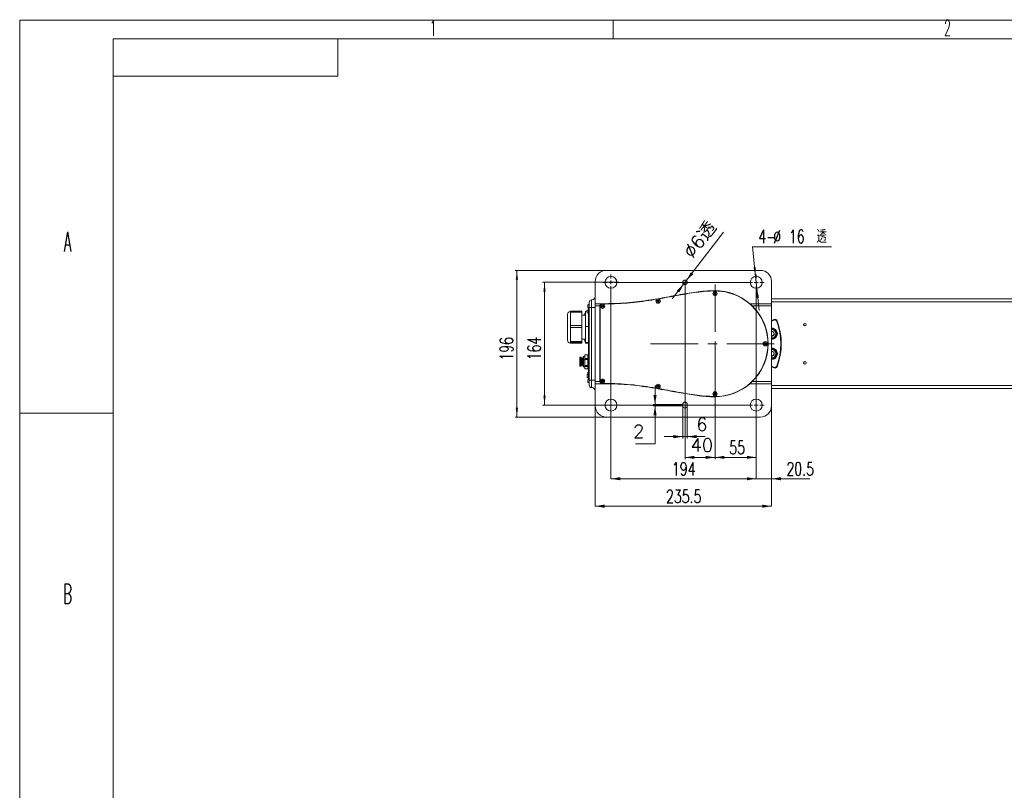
# Model space of a CAD drawing. Header units: millimetres. Extents: x 0 to 595, y 0 to 420.
# Tile 5 of 16: x 0 to 263, y 214 to 420. Entities that reach past the tile are written whole.
import ezdxf

# ---------------------------------------------------------------- set-up
doc = ezdxf.new("R2010")
doc.units = ezdxf.units.MM
doc.linetypes.add('CENTERX2', pattern=[20.32, 12.7, -2.54, 2.54, -2.54])
doc.layers.get('0').update_dxf_attribs({"lineweight": 18})
for name, color, linetype, lineweight in [('10', 7, 'Continuous', 18), ('中心线层', 1, 'CENTERX2', 15), ('尺寸线层', 3, 'Continuous', 18)]:
    doc.layers.add(name, color=color, linetype=linetype, lineweight=lineweight)
doc.styles.add('SLDTEXTSTYLE0', font='txt.shx', dxfattribs={"width": 0.49})
doc.styles.add('SLDTEXTSTYLE1', font='txt.shx', dxfattribs={"width": 0.7, "bigfont": 'bigfont.shx'})
doc.styles.add('SLDTEXTSTYLE2', font='txt.shx', dxfattribs={"width": 0.7})
doc.styles.get("Standard").update_dxf_attribs({"font": 'txt.shx'})
doc.dimstyles.new('ISO-25', dxfattribs={"dimtxt": 2.5, "dimasz": 2.5, "dimexe": 1.25, "dimexo": 0.625, "dimtad": 1, "dimtxsty": 'Standard', "dimcen": 2.5, "dimdle": 5, "dimadec": 0, "dimazin": 0, "dimtfac": 1, "dimtmove": 0, "dimatfit": 3, "dimfxl": 0, "dimarcsym": 0})
doc.dimstyles.new('SLDDIMSTYLE0', dxfattribs={"dimtxt": 3.5, "dimasz": 2.5, "dimexe": 0, "dimexo": 0.0625, "dimgap": 0.875, "dimtad": 1, "dimlfac": 5, "dimrnd": 1e-09, "dimzin": 12, "dimdsep": 46, "dimtxsty": 'SLDTEXTSTYLE2', "dimcen": 0.09, "dimdle": 5, "dimadec": 0, "dimazin": 3, "dimtfac": 1, "dimtofl": 0, "dimtmove": 0, "dimatfit": 3, "dimfxl": 0, "dimfrac": 2, "dimtolj": 1, "dimarcsym": 0})
doc.dimstyles.new('SLDDIMSTYLE4', dxfattribs={"dimtxt": 3.5, "dimasz": 2.5, "dimexe": 0, "dimexo": 0.0625, "dimgap": 0.875, "dimtad": 1, "dimdec": 1, "dimlfac": 5, "dimrnd": 1e-09, "dimzin": 12, "dimdsep": 46, "dimtxsty": 'SLDTEXTSTYLE2', "dimcen": 0.09, "dimdle": 5, "dimadec": 0, "dimazin": 3, "dimtfac": 1, "dimtdec": 1, "dimtofl": 0, "dimtmove": 0, "dimatfit": 3, "dimfxl": 0, "dimfrac": 2, "dimtolj": 1, "dimarcsym": 0})
doc.dimstyles.new('SLDDIMSTYLE5', dxfattribs={"dimtxt": 3.5, "dimasz": 2.5, "dimexe": 0, "dimexo": 0.0625, "dimgap": 0.875, "dimtad": 0, "dimtih": 1, "dimtoh": 1, "dimlfac": 5, "dimrnd": 1e-09, "dimzin": 12, "dimdsep": 46, "dimtxsty": 'SLDTEXTSTYLE2', "dimcen": 0, "dimdle": 5, "dimadec": 0, "dimazin": 3, "dimtfac": 1, "dimtmove": 0, "dimatfit": 3, "dimfxl": 0, "dimfrac": 2, "dimtolj": 1, "dimarcsym": 0})
doc.dimstyles.new('SLDDIMSTYLE7', dxfattribs={"dimtxt": 3.5, "dimasz": 2.5, "dimexe": 0, "dimexo": 0.0625, "dimgap": 0.875, "dimtad": 1, "dimdec": 1, "dimlfac": 5, "dimrnd": 1e-09, "dimzin": 12, "dimdsep": 46, "dimtxsty": 'SLDTEXTSTYLE2', "dimcen": 0.09, "dimdle": 5, "dimadec": 0, "dimazin": 3, "dimtfac": 1, "dimtmove": 0, "dimatfit": 0, "dimfxl": 0, "dimfrac": 2, "dimtolj": 1, "dimarcsym": 0})

# ---------------------------------------------------------------- blocks, each defined once
blk = doc.blocks.new('*X19')
at = {"layer": '10', "linetype": 'Continuous'}
for points in [[(185.68, 303.15), (188.18, 302.74), (188.18, 303.57)], [(196.68, 303.15), (194.18, 302.74), (194.18, 303.57)]]:
    blk.add_hatch(color=0, dxfattribs=at).paths.add_polyline_path(points, flags=0)
at = {"layer": '10', "color": 0, "linetype": 'Continuous'}
for p, q in [((196.68, 319.16), (196.68, 303.15)), ((185.68, 306.57), (185.68, 303.15)), ((196.68, 303.15), (185.68, 303.15))]:
    blk.add_line(p, q, dxfattribs=at)
at = {"layer": '10', "color": 0, "insert": (191.58, 305.78), "char_height": 3.5, "width": 7, "attachment_point": 5, "style": 'SLDTEXTSTYLE2'}
blk.add_mtext('55', dxfattribs=at)
blk = doc.blocks.new('*X26')
at = {"layer": '10'}
for points in [[(140.15, 349.92), (139.85, 347.42), (140.45, 347.42)], [(140.15, 317.12), (140.45, 319.62), (139.85, 319.62)]]:
    blk.add_hatch(color=256, dxfattribs=at).paths.add_polyline_path(points, flags=0)
for p, q in [((159.98, 349.92), (139.65, 349.92)), ((140.15, 349.92), (140.15, 317.12)), ((159.98, 317.12), (139.65, 317.12))]:
    blk.add_line(p, q, dxfattribs=at)
at = {"layer": '10', "insert": (135.64, 329.1), "char_height": 3.5, "width": 8.4, "attachment_point": 1, "rotation": 90, "style": 'SLDTEXTSTYLE2'}
blk.add_mtext('164', dxfattribs=at)
blk = doc.blocks.new('*X27')
at = {"layer": '10', "linetype": 'Continuous'}
for points in [[(157.88, 297.44), (160.38, 297.86), (160.38, 297.03)], [(196.68, 297.44), (194.18, 297.86), (194.18, 297.03)]]:
    blk.add_hatch(color=0, dxfattribs=at).paths.add_polyline_path(points, flags=0)
at = {"layer": '10', "color": 0, "linetype": 'Continuous'}
for p, q in [((157.88, 319.16), (157.88, 297.44)), ((196.68, 319.16), (196.68, 297.44)), ((157.88, 297.44), (196.68, 297.44))]:
    blk.add_line(p, q, dxfattribs=at)
at = {"layer": '10', "color": 0, "insert": (177.32, 300.07), "char_height": 3.5, "width": 8.4, "attachment_point": 5, "style": 'SLDTEXTSTYLE2'}
blk.add_mtext('194', dxfattribs=at)
blk = doc.blocks.new('*X28')
at = {"layer": '10', "linetype": 'Continuous'}
for points in [[(153.68, 290.11), (156.18, 290.52), (156.18, 289.69)], [(200.78, 290.11), (198.28, 290.52), (198.28, 289.69)]]:
    blk.add_hatch(color=0, dxfattribs=at).paths.add_polyline_path(points, flags=0)
at = {"layer": '10', "color": 0, "linetype": 'Continuous'}
for p, q in [((153.68, 316.86), (153.68, 290.11)), ((200.78, 316.86), (200.78, 290.11)), ((153.68, 290.11), (200.78, 290.11))]:
    blk.add_line(p, q, dxfattribs=at)
at = {"layer": '10', "color": 0, "insert": (177.32, 292.73), "char_height": 3.5, "width": 12.95, "attachment_point": 5, "style": 'SLDTEXTSTYLE2'}
blk.add_mtext('235.5', dxfattribs=at)
blk = doc.blocks.new('*X29')
at = {"layer": '10'}
for points in [[(132.77, 353.12), (132.47, 350.62), (133.07, 350.62)], [(132.77, 313.92), (133.07, 316.42), (132.47, 316.42)]]:
    blk.add_hatch(color=256, dxfattribs=at).paths.add_polyline_path(points, flags=0)
for p, q in [((156.68, 353.12), (132.27, 353.12)), ((132.77, 353.12), (132.77, 313.92)), ((156.68, 313.92), (132.27, 313.92))]:
    blk.add_line(p, q, dxfattribs=at)
at = {"layer": '10', "insert": (128.26, 329), "char_height": 3.5, "width": 8.4, "attachment_point": 1, "rotation": 90, "style": 'SLDTEXTSTYLE2'}
blk.add_mtext('196', dxfattribs=at)
blk = doc.blocks.new('*X30')
at = {"layer": '10'}
for points in [[(196.51, 351.51), (196.54, 354.03), (195.95, 353.96)], [(196.85, 348.33), (196.82, 345.81), (197.42, 345.87)]]:
    blk.add_hatch(color=256, dxfattribs=at).paths.add_polyline_path(points, flags=0)
for p, q in [((196.51, 351.51), (195.67, 359.38)), ((195.67, 359.38), (216.83, 359.38)), ((196.85, 348.33), (196.51, 351.51)), ((196.85, 348.33), (197.49, 342.36))]:
    blk.add_line(p, q, dxfattribs=at)
at = {"layer": '10', "char_height": 3.5, "attachment_point": 1}
for s, insert, width, style in [('4-', (197.26, 363.92), 5.6, 'SLDTEXTSTYLE2'), ('%%C', (201.22, 363.89), 3.5, 'SLDTEXTSTYLE2'), ('16', (205.41, 363.92), 4.9, 'SLDTEXTSTYLE2'), ('透', (212.84, 363.92), 6.4517, 'SLDTEXTSTYLE1')]:
    blk.add_mtext(s, dxfattribs=dict(at, insert=insert, width=width, style=style))
blk = doc.blocks.new('*X34')
at = {"layer": '10', "linetype": 'Continuous'}
for points in [[(196.68, 297.44), (194.18, 297.86), (194.18, 297.03)], [(200.78, 297.44), (203.28, 297.86), (203.28, 297.03)]]:
    blk.add_hatch(color=0, dxfattribs=at).paths.add_polyline_path(points, flags=0)
at = {"layer": '10', "color": 0, "linetype": 'Continuous'}
for p, q in [((196.68, 319.16), (196.68, 297.44)), ((200.78, 316.86), (200.78, 297.44)), ((191.68, 297.44), (210.97, 297.44))]:
    blk.add_line(p, q, dxfattribs=at)
at = {"layer": '10', "color": 0, "insert": (208.43, 300.07), "char_height": 3.5, "width": 10.15, "attachment_point": 5, "style": 'SLDTEXTSTYLE2'}
blk.add_mtext('20.5', dxfattribs=at)
blk = doc.blocks.new('SW_CENTERMARKSYMBOL_0')
at = {"layer": '10', "color": 0}
for p, q in [((-237.77, 12.75), (-237.77, 13.85)), ((-198.97, 12.75), (-198.97, 13.85)), ((-238.77, 11.75), (-239.87, 11.75)), ((-237.77, 11.75), (-238.27, 11.75)), ((-237.77, 11.75), (-237.77, 12.25)), ((-237.77, 11.75), (-237.27, 11.75)), ((-237.77, 11.75), (-237.77, 11.25)), ((-237.77, 10.75), (-237.77, -20.05)), ((-236.77, 11.75), (-199.97, 11.75)), ((-198.97, 11.75), (-199.47, 11.75)), ((-198.97, 11.75), (-198.97, 12.25)), ((-198.97, 11.75), (-198.47, 11.75)), ((-198.97, 11.75), (-198.97, 11.25)), ((-198.97, 10.75), (-198.97, -20.05)), ((-197.97, 11.75), (-196.87, 11.75)), ((-63.27, 8.85), (-63.6, 8.85)), ((-62.77, 8.85), (-63.27, 8.85)), ((-62.77, 9.35), (-62.77, 9.68)), ((-62.77, 8.85), (-62.77, 9.35)), ((-62.77, 8.85), (-62.27, 8.85)), ((-62.77, 8.85), (-62.77, 8.35)), ((-61.77, 8.85), (-60.17, 8.85)), ((-59.17, 8.85), (-59.67, 8.85)), ((-59.17, 9.35), (-59.17, 9.68)), ((-59.17, 8.85), (-59.17, 9.35)), ((-59.17, 8.85), (-58.67, 8.85)), ((-59.17, 8.85), (-59.17, 8.35)), ((-58.67, 8.85), (-58.34, 8.85)), ((-36.47, 8.45), (-36.8, 8.45)), ((-35.97, 8.45), (-36.47, 8.45)), ((-35.97, 8.95), (-35.97, 9.28)), ((-35.97, 8.45), (-35.97, 8.95)), ((-35.97, 8.45), (-35.47, 8.45)), ((-35.97, 8.45), (-35.97, 7.95)), ((-34.97, 8.45), (-33.37, 8.45)), ((-32.37, 8.45), (-32.87, 8.45)), ((-32.37, 8.95), (-32.37, 9.28)), ((-32.37, 8.45), (-32.37, 8.95)), ((-32.37, 8.45), (-31.87, 8.45)), ((-32.37, 8.45), (-32.37, 7.95)), ((-31.87, 8.45), (-31.54, 8.45)), ((-62.77, 7.85), (-62.77, -17.15)), ((-59.17, 7.85), (-59.17, -17.15)), ((-35.97, 7.45), (-35.97, -16.75)), ((-32.37, 7.45), (-32.37, -16.75)), ((-0.5, 0), (-0.83, 0)), ((0, 0), (-0.5, 0)), ((0, 0.5), (0, 0.83)), ((0, 0), (0, 0.5)), ((0, 0), (0.5, 0)), ((0, 0), (0, -0.5)), ((0.5, 0), (0.83, 0)), ((0, -1), (0, -8.3)), ((-0.5, -9.3), (-0.83, -9.3)), ((0, -9.3), (-0.5, -9.3)), ((0, -9.3), (0, -8.8)), ((0, -9.3), (0.5, -9.3)), ((0, -9.3), (0, -9.8)), ((0, -9.8), (0, -10.13)), ((0.5, -9.3), (0.83, -9.3)), ((-63.27, -18.15), (-63.6, -18.15)), ((-62.77, -18.15), (-63.27, -18.15)), ((-62.77, -18.15), (-62.77, -17.65)), ((-62.77, -18.15), (-62.27, -18.15)), ((-62.77, -18.15), (-62.77, -18.65)), ((-61.77, -18.15), (-60.17, -18.15)), ((-59.17, -18.15), (-59.67, -18.15)), ((-59.17, -18.15), (-59.17, -17.65)), ((-59.17, -18.15), (-58.67, -18.15)), ((-59.17, -18.15), (-59.17, -18.65)), ((-58.67, -18.15), (-58.34, -18.15)), ((-36.47, -17.75), (-36.8, -17.75)), ((-35.97, -17.75), (-36.47, -17.75)), ((-35.97, -17.75), (-35.97, -17.25)), ((-35.97, -17.75), (-35.47, -17.75)), ((-35.97, -17.75), (-35.97, -18.25)), ((-35.97, -18.25), (-35.97, -18.58)), ((-34.97, -17.75), (-33.37, -17.75)), ((-32.37, -17.75), (-32.87, -17.75)), ((-32.37, -17.75), (-32.37, -17.25)), ((-32.37, -17.75), (-31.87, -17.75)), ((-32.37, -17.75), (-32.37, -18.25)), ((-32.37, -18.25), (-32.37, -18.58)), ((-31.87, -17.75), (-31.54, -17.75)), ((-237.77, -21.05), (-237.77, -20.55)), ((-198.97, -21.05), (-198.97, -20.55)), ((-62.77, -18.65), (-62.77, -18.98)), ((-59.17, -18.65), (-59.17, -18.98)), ((-238.77, -21.05), (-239.87, -21.05)), ((-237.77, -21.05), (-238.27, -21.05)), ((-237.77, -21.05), (-237.27, -21.05)), ((-237.77, -21.05), (-237.77, -21.55)), ((-237.77, -22.05), (-237.77, -23.15)), ((-236.77, -21.05), (-199.97, -21.05)), ((-198.97, -21.05), (-199.47, -21.05)), ((-198.97, -21.05), (-198.47, -21.05)), ((-198.97, -21.05), (-198.97, -21.55)), ((-198.97, -22.05), (-198.97, -23.15)), ((-197.97, -21.05), (-196.87, -21.05))]:
    blk.add_line(p, q, dxfattribs=at)
blk = doc.blocks.new('*X36')
at = {"layer": '尺寸线层', "linetype": 'Continuous'}
for points in [[(177.68, 303.15), (180.18, 302.74), (180.18, 303.57)], [(185.68, 303.15), (183.18, 302.74), (183.18, 303.57)]]:
    blk.add_hatch(color=0, dxfattribs=at).paths.add_polyline_path(points, flags=0)
at = {"layer": '尺寸线层', "color": 0, "linetype": 'Continuous'}
for p, q in [((177.68, 349.92), (177.68, 302.65)), ((185.68, 316.33), (185.68, 302.65)), ((185.68, 303.15), (177.68, 303.15))]:
    blk.add_line(p, q, dxfattribs=at)
at = {"layer": '尺寸线层', "color": 0, "insert": (182.17, 306.43), "char_height": 3.5, "width": 8.5, "attachment_point": 5}
blk.add_mtext('40', dxfattribs=at)
blk = doc.blocks.new('*X37')
at = {"layer": '尺寸线层', "linetype": 'Continuous'}
for points in [[(177.08, 308.69), (174.58, 308.28), (174.58, 309.11)], [(178.28, 308.69), (180.78, 308.28), (180.78, 309.11)]]:
    blk.add_hatch(color=0, dxfattribs=at).paths.add_polyline_path(points, flags=0)
at = {"layer": '尺寸线层', "color": 0, "linetype": 'Continuous'}
for p, q in [((177.08, 317.32), (177.08, 308.19)), ((178.28, 317.32), (178.28, 308.19)), ((178.28, 308.69), (172.08, 308.69)), ((178.28, 308.69), (183.04, 308.69))]:
    blk.add_line(p, q, dxfattribs=at)
at = {"layer": '尺寸线层', "color": 0, "insert": (182.17, 311.97), "char_height": 3.5, "width": 7, "attachment_point": 5}
blk.add_mtext('6', dxfattribs=at)
blk = doc.blocks.new('*X38')
at = {"layer": '尺寸线层', "linetype": 'Continuous'}
for points in [[(169.66, 317.32), (169.24, 319.82), (170.08, 319.82)], [(169.66, 316.92), (169.24, 314.42), (170.08, 314.42)]]:
    blk.add_hatch(color=0, dxfattribs=at).paths.add_polyline_path(points, flags=0)
at = {"layer": '尺寸线层', "color": 0, "linetype": 'Continuous'}
for p, q in [((169.66, 306.81), (169.66, 322.32)), ((177.08, 317.32), (169.16, 317.32)), ((177.08, 316.92), (169.16, 316.92)), ((169.66, 306.81), (164.41, 306.81))]:
    blk.add_line(p, q, dxfattribs=at)
at = {"layer": '尺寸线层', "color": 0, "insert": (165.29, 310.09), "char_height": 3.5, "width": 7, "attachment_point": 5}
blk.add_mtext('2', dxfattribs=at)
blk = doc.blocks.new('*X39')
at = {"layer": '尺寸线层', "linetype": 'Continuous'}
for points in [[(178.05, 350.39), (179.9, 352.12), (179.24, 352.63)], [(177.32, 349.44), (176.13, 347.2), (175.46, 347.71)]]:
    blk.add_hatch(color=0, dxfattribs=at).paths.add_polyline_path(points, flags=0)
at = {"layer": '尺寸线层', "color": 0, "linetype": 'Continuous'}
blk.add_line((187.95, 363.3), (174.27, 345.47), dxfattribs=at)
at = {"layer": '尺寸线层', "color": 0, "insert": (181.74, 361.27), "char_height": 3.5, "width": 21.5667, "attachment_point": 5, "rotation": 52.5051}
blk.add_mtext('%%C6透', dxfattribs=at)

msp = doc.modelspace()

# ---------------------------------------------------------------- linework, layer by layer
at = {"color": 7, "linetype": 'Continuous', "lineweight": 0}
for p, q in [((0, 0), (0, 420)), ((0, 420), (594, 420))]:
    msp.add_line(p, q, dxfattribs=at)
at = {"color": 7, "linetype": 'Continuous', "lineweight": 15}
for p, q in [((25, 5), (25, 415)), ((589, 415), (25, 415)), ((85, 405), (85, 415)), ((25, 405), (85, 405)), ((197.7817, 353.1178), (156.6817, 353.1178)), ((153.6817, 350.1178), (153.6817, 344.1923)), ((200.7817, 344.1923), (200.7817, 350.1178)), ((185.4527, 346.9481), (185.5935, 347.1312)), ((185.5935, 347.1312), (185.8224, 347.1009)), ((185.6817, 346.9178), (185.5935, 347.1312)), ((185.6817, 346.9178), (185.8224, 347.1009)), ((185.8224, 347.1009), (185.9106, 346.8874)), ((152.0817, 343.2178), (152.0817, 344.6178)), ((152.6817, 345.2178), (152.6817, 343.2178)), ((170.2527, 344.9481), (170.3935, 345.1312)), ((170.3409, 344.7347), (170.2527, 344.9481)), ((170.4817, 344.9178), (170.2527, 344.9481)), ((170.4817, 344.9178), (170.3409, 344.7347)), ((170.5699, 344.7043), (170.3409, 344.7347)), ((170.3935, 345.1312), (170.6224, 345.1009)), ((170.4817, 344.9178), (170.3935, 345.1312)), ((170.4817, 344.9178), (170.6224, 345.1009)), ((170.4817, 344.9178), (170.5699, 344.7043)), ((170.4817, 344.9178), (170.7106, 344.8874)), ((170.7106, 344.8874), (170.5699, 344.7043)), ((170.6224, 345.1009), (170.7106, 344.8874)), ((185.5409, 346.7347), (185.4527, 346.9481)), ((185.6817, 346.9178), (185.4527, 346.9481)), ((185.6817, 346.9178), (185.5409, 346.7347)), ((185.7699, 346.7043), (185.5409, 346.7347)), ((185.6817, 346.9178), (185.7699, 346.7043)), ((185.6817, 346.9178), (185.9106, 346.8874)), ((185.9106, 346.8874), (185.7699, 346.7043)), ((289.0957, 345.5178), (200.7817, 345.5178)), ((147.0817, 342.1178), (147.0617, 342.1178)), ((150.0817, 342.2043), (147.0817, 342.2043)), ((147.0817, 341.9265), (147.0817, 342.2043)), ((147.0817, 340.1731), (147.0817, 341.9265)), ((150.0817, 341.9265), (147.0817, 341.9265)), ((150.0817, 342.2043), (150.0817, 341.9265)), ((150.0817, 338.4197), (150.0817, 341.9265)), ((151.0817, 342.1746), (151.5517, 342.1746)), ((151.0817, 338.1253), (151.0817, 342.1746)), ((151.5517, 341.7878), (151.5517, 342.4478)), ((151.7517, 343.1878), (151.7517, 343.8478)), ((151.8817, 342.5178), (151.8817, 343.0488)), ((152.0817, 342.5178), (151.8817, 342.5178)), ((151.8817, 342.5178), (151.8817, 324.5178)), ((152.0817, 323.8178), (152.0817, 343.2178)), ((152.6817, 343.2178), (152.0817, 343.2178)), ((152.6817, 343.2178), (152.6817, 323.8178)), ((152.6817, 343.2178), (153.6817, 343.2178)), ((153.6817, 343.6266), (153.6817, 344.1923)), ((155.4679, 344.1923), (153.6817, 344.1923)), ((154.9528, 343.6266), (153.6817, 343.6266)), ((153.6817, 323.4087), (153.6817, 343.6266)), ((154.9542, 323.437), (154.9521, 343.5982)), ((155.0321, 343.5982), (155.0342, 323.437)), ((155.4527, 343.5481), (155.5935, 343.7312)), ((155.5409, 343.3347), (155.4527, 343.5481)), ((155.6817, 343.5178), (155.4527, 343.5481)), ((155.6817, 343.5178), (155.5409, 343.3347)), ((155.7699, 343.3043), (155.5409, 343.3347)), ((155.5935, 343.7312), (155.8224, 343.7009)), ((155.6817, 343.5178), (155.5935, 343.7312)), ((155.6817, 343.5178), (155.8224, 343.7009)), ((155.6817, 343.5178), (155.7699, 343.3043)), ((155.6817, 343.5178), (155.9106, 343.4874)), ((155.9106, 343.4874), (155.7699, 343.3043)), ((155.8224, 343.7009), (155.9106, 343.4874)), ((200.7817, 344.1923), (195.024, 344.1923)), ((200.7817, 343.6266), (195.6333, 343.6266)), ((200.7817, 344.1923), (200.7817, 343.6266)), ((200.7817, 343.6266), (200.7817, 323.4087)), ((146.2817, 341.3378), (146.2817, 340.9508)), ((146.2817, 340.9508), (146.2817, 334.4978)), ((147.0817, 338.4197), (147.0817, 340.1731)), ((151.0817, 341.1178), (150.0817, 341.1178)), ((150.8817, 341.685), (151.0817, 341.685)), ((150.8817, 341.6806), (150.8817, 341.685)), ((150.8817, 341.2454), (150.8817, 341.6806)), ((150.8817, 341.6806), (151.0817, 341.6806)), ((150.8817, 341.2454), (151.0817, 341.2454)), ((150.8817, 341.1178), (150.8817, 341.2454)), ((201.4987, 339.9887), (200.7817, 339.6954)), ((200.7817, 339.6186), (201.434, 339.8821)), ((201.4565, 339.8265), (200.7817, 339.5539)), ((201.434, 339.8821), (201.4565, 339.8265)), ((202.2226, 339.5308), (202.1663, 339.5103)), ((147.0817, 338.4197), (150.0817, 338.4197)), ((147.0817, 337.8203), (147.0817, 338.4197)), ((150.0817, 337.8203), (147.0817, 337.8203)), ((147.0817, 335.977), (147.0817, 337.8203)), ((150.0817, 338.4197), (150.0817, 337.8203)), ((150.0817, 334.1338), (150.0817, 337.8203)), ((151.0817, 338.1253), (151.8817, 338.1253)), ((151.0817, 333.8685), (151.0817, 338.1253)), ((200.7817, 336.8579), (201.3833, 336.6315)), ((201.3833, 336.6315), (201.4961, 335.9479)), ((147.0817, 334.1338), (147.0817, 335.977)), ((147.0817, 334.1338), (150.0817, 334.1338)), ((147.0817, 333.8116), (147.0817, 334.1338)), ((150.0817, 334.7178), (151.0817, 334.7178)), ((150.0817, 334.1338), (150.0817, 333.8116)), ((150.8817, 334.5814), (150.8817, 334.7178)), ((150.8817, 334.1506), (150.8817, 334.5814)), ((150.8817, 334.5814), (151.0817, 334.5814)), ((150.8817, 334.1506), (151.0817, 334.1506)), ((200.9605, 335.5084), (200.7817, 335.5757)), ((201.4961, 335.9479), (200.9605, 335.5084)), ((147.0617, 333.7178), (147.0817, 333.7178)), ((150.0817, 333.8116), (147.0817, 333.8116)), ((147.0817, 333.7217), (147.0817, 333.8116)), ((147.0817, 333.6318), (147.0817, 333.7217)), ((147.0817, 333.6318), (150.0817, 333.6318)), ((147.0817, 333.6313), (147.0817, 333.6318)), ((147.0817, 333.6313), (150.0817, 333.6313)), ((150.0817, 333.6318), (150.0817, 333.8116)), ((150.0817, 333.6318), (150.0817, 333.6313)), ((151.0817, 333.8685), (151.8817, 333.8685)), ((151.0817, 333.661), (151.0817, 333.8685)), ((151.0817, 333.661), (151.8817, 333.661)), ((198.8527, 333.5481), (198.9935, 333.7312)), ((198.9409, 333.3347), (198.8527, 333.5481)), ((199.0817, 333.5178), (198.8527, 333.5481)), ((199.0817, 333.5178), (198.9409, 333.3347)), ((199.1699, 333.3043), (198.9409, 333.3347)), ((198.9935, 333.7312), (199.2224, 333.7009)), ((199.0817, 333.5178), (198.9935, 333.7312)), ((199.0817, 333.5178), (199.2224, 333.7009)), ((199.0817, 333.5178), (199.1699, 333.3043)), ((199.0817, 333.5178), (199.3106, 333.4874)), ((199.3106, 333.4874), (199.1699, 333.3043)), ((199.2224, 333.7009), (199.3106, 333.4874)), ((200.7817, 331.5096), (201.3833, 331.2831)), ((149.6317, 329.8878), (149.5817, 329.8378)), ((149.5817, 329.8378), (149.5817, 329.1455)), ((149.5817, 329.1455), (149.6317, 329.1645)), ((149.5817, 329.1455), (149.5817, 327.5978)), ((149.9417, 329.8878), (149.6317, 329.8878)), ((149.6317, 329.8878), (149.6317, 329.1645)), ((149.9417, 329.1645), (149.6317, 329.1645)), ((149.6317, 329.1645), (149.6317, 327.5478)), ((149.9417, 329.8878), (149.9417, 329.1645)), ((150.1517, 329.5178), (149.9417, 329.5178)), ((149.9417, 329.1645), (149.9417, 327.5478)), ((150.1517, 329.0233), (149.9417, 329.0233)), ((150.2637, 329.6878), (150.1517, 329.6878)), ((150.1517, 329.6878), (150.1517, 329.0882)), ((150.2637, 329.0882), (150.1517, 329.0882)), ((150.1517, 329.0882), (150.1517, 327.7478)), ((150.3117, 329.6398), (150.2637, 329.6878)), ((150.2637, 329.6878), (150.2637, 329.0882)), ((150.2637, 329.0882), (150.2637, 327.7478)), ((150.3117, 329.0698), (150.2637, 329.0882)), ((150.3597, 329.6878), (150.3117, 329.6398)), ((150.3117, 329.6398), (150.3117, 329.0698)), ((150.3117, 329.0698), (150.3597, 329.0882)), ((150.3117, 329.0698), (150.3117, 327.7958)), ((150.4517, 329.6878), (150.3597, 329.6878)), ((150.3597, 329.6878), (150.3597, 329.0882)), ((150.4517, 329.0882), (150.3597, 329.0882)), ((150.3597, 329.0882), (150.3597, 327.7478)), ((150.5744, 330.1178), (150.4517, 329.9951)), ((150.4517, 329.9951), (150.4517, 329.2055)), ((150.4517, 329.2055), (150.5744, 329.2524)), ((150.4517, 329.2055), (150.4517, 327.4405)), ((150.8817, 330.1178), (150.5744, 330.1178)), ((150.5744, 330.1178), (150.5744, 329.2524)), ((150.8817, 329.2524), (150.5744, 329.2524)), ((150.5744, 329.2524), (150.5744, 327.3178)), ((150.8817, 330.5371), (150.9317, 330.5864)), ((150.9011, 330.5572), (150.8817, 330.5378)), ((150.9317, 330.5404), (150.8817, 330.4617)), ((150.8817, 330.4617), (150.8817, 330.5376)), ((150.8817, 330.4617), (150.8817, 329.6694)), ((150.8817, 329.6694), (150.9317, 329.5907)), ((150.8817, 329.6694), (150.8817, 329.1387)), ((150.9317, 329.2666), (150.8817, 329.1387)), ((150.8817, 329.1387), (150.8817, 327.8501)), ((150.9317, 330.5864), (150.9317, 330.5404)), ((150.9317, 330.5864), (151.6317, 330.5864)), ((150.9317, 330.5404), (151.6317, 330.5404)), ((150.9317, 329.5907), (150.9317, 329.2666)), ((150.9317, 329.5907), (151.6317, 329.5907)), ((150.9317, 329.2666), (151.6317, 329.2666)), ((151.6317, 330.5864), (151.6317, 330.5404)), ((151.6317, 330.5864), (151.6817, 330.5371)), ((151.6817, 330.4617), (151.6317, 330.5404)), ((151.6317, 329.5907), (151.6817, 329.6694)), ((151.6317, 329.5907), (151.6317, 329.2666)), ((151.6817, 329.1387), (151.6317, 329.2666)), ((151.6817, 330.5378), (151.6623, 330.5572)), ((151.7317, 330.5878), (151.6817, 330.5378)), ((151.6817, 330.5378), (151.6817, 330.4617)), ((151.6817, 330.4617), (151.6817, 329.6694)), ((151.6817, 329.6694), (151.6817, 329.1387)), ((151.6817, 329.1387), (151.6817, 327.8501)), ((151.8817, 330.5878), (151.7317, 330.5878)), ((151.7317, 330.5878), (151.7317, 326.9895)), ((200.9605, 330.16), (200.7817, 330.2274)), ((201.4961, 330.5995), (200.9605, 330.16)), ((201.3833, 331.2831), (201.4961, 330.5995)), ((149.5817, 327.5978), (149.6317, 327.5478)), ((149.6317, 327.5478), (149.9417, 327.5478)), ((149.9417, 327.9178), (150.1517, 327.9178)), ((150.1517, 327.7478), (150.2637, 327.7478)), ((150.2637, 327.7478), (150.3117, 327.7958)), ((150.3117, 327.7958), (150.3597, 327.7478)), ((150.3597, 327.7478), (150.4517, 327.7478)), ((150.4517, 327.4405), (150.5744, 327.3178)), ((150.5744, 327.3178), (150.8817, 327.3178)), ((150.8817, 327.8501), (150.9317, 327.7221)), ((150.8817, 327.8501), (150.8817, 327.3948)), ((150.9317, 327.4441), (150.8817, 327.3948)), ((150.8817, 327.3948), (150.8817, 326.8984)), ((150.8817, 326.8984), (150.9317, 326.8491)), ((150.8817, 326.8978), (150.9011, 326.8784)), ((150.9317, 327.7221), (151.6317, 327.7221)), ((150.9317, 327.7221), (150.9317, 327.4441)), ((150.9317, 327.4441), (151.6317, 327.4441)), ((150.9317, 326.8491), (151.6317, 326.8491)), ((151.6317, 327.7221), (151.6817, 327.8501)), ((151.6317, 327.7221), (151.6317, 327.4441)), ((151.6817, 327.3948), (151.6317, 327.4441)), ((151.6317, 326.8491), (151.6817, 326.8984)), ((151.6623, 326.8784), (151.6817, 326.8978)), ((151.6817, 327.8501), (151.6817, 327.3948)), ((151.6817, 327.3948), (151.6817, 327.0357)), ((151.6817, 327.0357), (151.7317, 326.9895)), ((151.6817, 327.0357), (151.6817, 326.8984)), ((151.6817, 326.8984), (151.6817, 326.8978)), ((151.6817, 326.8978), (151.7317, 326.8478)), ((151.7317, 326.9895), (151.7317, 326.8478)), ((151.7317, 326.8478), (151.8817, 326.8478)), ((200.7817, 327.4817), (201.4565, 327.2091)), ((201.434, 327.1534), (200.7817, 327.417)), ((200.7817, 327.3402), (201.4987, 327.0469)), ((201.4565, 327.2091), (201.434, 327.1534)), ((202.2226, 327.5048), (202.1663, 327.5253)), ((151.5517, 324.5878), (151.5517, 325.2478)), ((151.7517, 325.4333), (151.7517, 325.8478)), ((151.7517, 323.1878), (151.7517, 323.8478)), ((151.8817, 324.5178), (152.0817, 324.5178)), ((151.8817, 323.9868), (151.8817, 324.5178)), ((152.0817, 322.4178), (152.0817, 323.8178)), ((152.6817, 323.8178), (152.0817, 323.8178)), ((152.6817, 323.8178), (153.6817, 323.8178)), ((152.6817, 323.8178), (152.6817, 321.8178)), ((155.4527, 323.5481), (155.5935, 323.7312)), ((155.5409, 323.3347), (155.4527, 323.5481)), ((155.6817, 323.5178), (155.4527, 323.5481)), ((155.6817, 323.5178), (155.5409, 323.3347)), ((155.5935, 323.7312), (155.8224, 323.7009)), ((155.6817, 323.5178), (155.5935, 323.7312)), ((155.6817, 323.5178), (155.8224, 323.7009)), ((155.6817, 323.5178), (155.7699, 323.3043)), ((155.6817, 323.5178), (155.9106, 323.4874)), ((155.9106, 323.4874), (155.7699, 323.3043)), ((155.8224, 323.7009), (155.9106, 323.4874)), ((153.6817, 323.4087), (154.9548, 323.4087)), ((153.6817, 322.843), (153.6817, 323.4087)), ((153.6817, 322.843), (155.47, 322.843)), ((153.6817, 322.843), (153.6817, 316.9178)), ((155.7699, 323.3043), (155.5409, 323.3347)), ((170.2527, 322.1481), (170.3935, 322.3312)), ((170.3409, 321.9347), (170.2527, 322.1481)), ((170.4817, 322.1178), (170.2527, 322.1481)), ((170.4817, 322.1178), (170.3409, 321.9347)), ((170.5699, 321.9043), (170.3409, 321.9347)), ((170.3935, 322.3312), (170.6224, 322.3009)), ((170.4817, 322.1178), (170.3935, 322.3312)), ((170.4817, 322.1178), (170.6224, 322.3009)), ((170.4817, 322.1178), (170.5699, 321.9043)), ((170.4817, 322.1178), (170.7106, 322.0874)), ((170.7106, 322.0874), (170.5699, 321.9043)), ((170.6224, 322.3009), (170.7106, 322.0874)), ((195.0237, 322.843), (200.7817, 322.843)), ((195.6331, 323.4087), (200.7817, 323.4087)), ((200.7817, 323.4087), (200.7817, 322.843)), ((200.7817, 316.9178), (200.7817, 322.843)), ((289.0957, 321.5178), (200.7817, 321.5178)), ((185.4527, 320.1481), (185.5935, 320.3312)), ((185.5409, 319.9347), (185.4527, 320.1481)), ((185.6817, 320.1178), (185.4527, 320.1481)), ((185.6817, 320.1178), (185.5409, 319.9347)), ((185.7699, 319.9043), (185.5409, 319.9347)), ((185.5935, 320.3312), (185.8224, 320.3009)), ((185.6817, 320.1178), (185.5935, 320.3312)), ((185.6817, 320.1178), (185.8224, 320.3009)), ((185.6817, 320.1178), (185.7699, 319.9043)), ((185.6817, 320.1178), (185.9106, 320.0874)), ((185.9106, 320.0874), (185.7699, 319.9043)), ((185.8224, 320.3009), (185.9106, 320.0874)), ((177.0817, 317.3178), (177.0817, 316.9178)), ((178.2817, 316.9178), (178.2817, 317.3178)), ((156.6817, 313.9178), (197.7817, 313.9178))]:
    msp.add_line(p, q, dxfattribs=at)
at = {"color": 8, "linetype": 'Continuous', "lineweight": 15}
for p, q in [((153.3346, 345.4428), (153.3067, 345.4175)), ((287.8118, 344.7178), (200.7817, 344.7178)), ((147.0617, 342.1178), (147.0617, 341.6425)), ((147.0617, 341.6425), (147.0617, 333.7178)), ((151.8817, 326.9895), (151.7317, 326.9895)), ((153.3344, 321.5929), (153.3067, 321.618)), ((287.8118, 322.3178), (200.7817, 322.3178))]:
    msp.add_line(p, q, dxfattribs=at)
at = {"color": 7, "linetype": 'Continuous', "lineweight": 15}
for centre, radius in [((157.8817, 349.9178), 1.6), ((177.6817, 349.9178), 0.6), ((196.6817, 349.9178), 1.6), ((185.6817, 346.9178), 0.57), ((185.6817, 346.9178), 0.33), ((170.4817, 344.9178), 0.57), ((170.4817, 344.9178), 0.33), ((155.6817, 343.5178), 0.57), ((155.6817, 343.5178), 0.33), ((209.6817, 338.6178), 0.33), ((199.0817, 333.5178), 0.57), ((199.0817, 333.5178), 0.33), ((209.6817, 328.4178), 0.33), ((155.6817, 323.5178), 0.57), ((155.6817, 323.5178), 0.33), ((170.4817, 322.1178), 0.57), ((170.4817, 322.1178), 0.33), ((157.8817, 317.1178), 1.6), ((185.6817, 320.1178), 0.57), ((185.6817, 320.1178), 0.33), ((196.6817, 317.1178), 1.6)]:
    msp.add_circle(centre, radius, dxfattribs=at)
for centre, radius, start, end in [((156.6817, 350.1178), 3, 90, 180), ((197.7817, 350.1178), 3, 0, 90), ((185.6818, 333.5178), 14.1853, 48.808092, 90.234599), ((185.6818, 333.5178), 14.1053, 269.765264, 90.234735), ((152.6817, 344.6178), 0.6, 90, 180), ((152.6817, 346.2178), 1, 269.928729, 295.853921), ((147.0617, 341.3378), 0.78, 90, 180), ((152.044, 342.1178), 0.5926, 105.89107, 146.163677), ((152.244, 343.5178), 0.5926, 105.89107, 146.163677), ((152.244, 343.5178), 0.5926, 213.836323, 254.10893), ((155.5521, 343.5982), 0.6, 177.289166, 180.00594), ((155.5521, 343.5982), 0.52, 90.575562, 180.00594), ((155.5521, 343.5982), 0.6, 90.575562, 98.067115), ((185.6818, 333.5178), 14.1853, 314.549277, 45.449264), ((152.044, 342.1178), 0.5926, 213.836323, 254.10893), ((201.6587, 339.3258), 0.6, 19.977376, 112), ((201.6587, 339.3258), 0.54, 19.977376, 112), ((201.7259, 339.4334), 0.6, 20.239209, 112.25), ((185.6817, 333.5178), 17.54, 340.022624, 19.977376), ((185.6817, 333.5178), 17.6, 340.022624, 19.977376), ((185.6817, 333.5178), 17.7, 339.760791, 20.239209), ((200.8477, 336.192), 1.5, 267.385703, 92.494706), ((200.8477, 336.192), 1.3, 266.99693, 92.904823), ((200.8477, 336.192), 0.6, 69.371976, 96.426454), ((200.8477, 336.192), 0.6, 9.371976, 69.371976), ((147.0617, 334.4978), 0.78, 180, 270), ((200.8477, 336.192), 0.6, 263.681813, 309.371976), ((200.8477, 336.192), 0.6, 309.371976, 9.371976), ((200.8477, 330.8436), 1.5, 267.385703, 92.494706), ((200.8477, 330.8436), 1.3, 266.99693, 92.904823), ((200.8477, 330.8436), 0.6, 69.371976, 96.426454), ((200.8477, 330.8436), 0.6, 9.371976, 69.371976), ((200.8477, 330.8436), 0.6, 263.681813, 309.371976), ((200.8477, 330.8436), 0.6, 309.371976, 9.371976), ((201.6587, 327.7097), 0.6, 248, 340.022624), ((201.6587, 327.7097), 0.54, 248, 340.022624), ((201.7259, 327.6022), 0.6, 247.75, 339.760791), ((152.044, 324.9178), 0.5926, 105.89107, 146.163677), ((152.044, 324.9178), 0.5926, 213.836323, 254.10893), ((152.244, 325.5178), 0.5926, 127.681924, 146.163677), ((152.244, 323.5178), 0.5926, 105.89107, 146.163677), ((155.5542, 323.4371), 0.6, 180.00594, 182.711478), ((155.5542, 323.4371), 0.52, 180.00594, 269.424922), ((152.244, 323.5178), 0.5926, 213.836323, 254.10893), ((152.6817, 322.4178), 0.6, 180, 270), ((152.6817, 320.8178), 1, 64.066783, 89.92661), ((155.5542, 323.4371), 0.6, 261.937474, 269.424922), ((185.6818, 333.5178), 14.1853, 269.765401, 311.190354), ((156.6817, 316.9178), 3, 180, 270), ((177.6817, 317.3178), 0.6, 360, 180), ((177.6817, 316.9178), 0.6, 180, 0), ((197.7817, 316.9178), 3, 270, 0)]:
    msp.add_arc(centre, radius, start, end, dxfattribs=at)
at = {"color": 8, "linetype": 'Continuous', "lineweight": 15}
for centre in [(200.8477, 336.192), (200.8477, 330.8436)]:
    msp.add_arc(centre, 1.1, 266.556203, 93.46103, dxfattribs=at)
at = {"color": 7, "linetype": 'Continuous', "lineweight": 15}
for points, knots in [([(185.6237, 347.7029), (184.7734, 347.6762), (183.0906, 347.6235), (180.601, 347.3214), (178.1584, 346.9479), (175.7465, 346.5207), (173.3559, 346.0766), (170.9799, 345.639), (168.3188, 345.1833), (165.3648, 344.7544), (162.1072, 344.4223), (158.8331, 344.2408), (156.6448, 344.2124), (155.5461, 344.1982)], [0, 0, 0, 0, 688.82973941, 1363.25940502, 2029.73128063, 2690.78969123, 3347.32352437, 3999.57865176, 4647.96048488, 5534.45075036, 6417.10902505, 7299.80509372, 8189.89080225, 8189.89080225, 8189.89080225, 8189.89080225]), ([(185.624, 347.6229), (184.8124, 347.5985), (183.1923, 347.5497), (180.7786, 347.2642), (178.3805, 346.9037), (175.9913, 346.4841), (173.6056, 346.0421), (171.2197, 345.6008), (168.5306, 345.136), (165.5302, 344.6938), (162.2121, 344.3494), (158.8812, 344.1616), (156.6584, 344.1327), (155.5469, 344.1182)], [0, 0, 0, 0, 657.54370065, 1312.51999925, 1967.2447548, 2622.29697728, 3277.60792213, 3932.91516747, 4587.98693855, 5488.46331143, 6389.39662532, 7289.64596024, 8190.19414149, 8190.19414149, 8190.19414149, 8190.19414149]), ([(153.334, 345.4435), (153.3252, 345.437), (153.2599, 345.3882), (153.1845, 345.3532), (153.1192, 345.3228)], [0, 0, 0, 0, 249.36385628, 1866.75563148, 1866.75563148, 1866.75563148, 1866.75563148]), ([(153.66, 345.939), (153.6549, 345.9161), (153.6447, 345.8697), (153.6215, 345.7974), (153.5907, 345.724), (153.556, 345.6615), (153.52, 345.6085), (153.4842, 345.5641), (153.4439, 345.5221), (153.4022, 345.4851), (153.356, 345.4494), (153.3244, 345.429), (153.3067, 345.4175)], [0, 0, 0, 0, 707.13923689, 1431.06684347, 2268.34318364, 3135.46063797, 3714.67068553, 4437.53177149, 5169.73197963, 5923.92257181, 6683.04263161, 7642.13596571, 7642.13596571, 7642.13596571, 7642.13596571]), ([(153.6573, 345.9391), (153.656, 345.9297), (153.6475, 345.8686), (153.6058, 345.7589), (153.5334, 345.6292), (153.4435, 345.5245), (153.3678, 345.4724), (153.3313, 345.4472)], [0, 0, 0, 0, 156.01219296, 1004.9632505, 1885.23650589, 2947.33326886, 3936.37316217, 3936.37316217, 3936.37316217, 3936.37316217]), ([(153.6817, 346.1572), (153.6814, 346.139), (153.6809, 346.1025), (153.6766, 346.0478), (153.67, 345.9932), (153.6633, 345.9571), (153.66, 345.939)], [0, 0, 0, 0, 823.80908997, 1649.65459769, 2481.59451484, 3315.53741521, 3315.53741521, 3315.53741521, 3315.53741521]), ([(154.9528, 343.6266), (154.9597, 343.6806), (154.9736, 343.7883), (155.0527, 343.9459), (155.1887, 344.0912), (155.3327, 344.1675), (155.4439, 344.1879), (155.4679, 344.1923)], [0, 0, 0, 0, 681.14944866, 1358.7729277, 2329.02030196, 3572.26249571, 3913.79735132, 3913.79735132, 3913.79735132, 3913.79735132]), ([(195.6333, 343.6266), (195.6094, 343.6501), (195.5613, 343.6972), (195.4884, 343.7674), (195.4152, 343.8369), (195.3333, 343.9137), (195.2607, 343.9806), (195.1983, 344.0372), (195.1473, 344.0832), (195.0944, 344.1303), (195.0513, 344.1683), (195.031, 344.1861), (195.024, 344.1923)], [0, 0, 0, 0, 794.18469112, 1593.79213387, 2410.93481619, 3234.47479266, 4369.19965398, 4947.8628312, 5530.52330448, 6339.58972778, 7168.17028099, 7609.56701928, 7609.56701928, 7609.56701928, 7609.56701928]), ([(153.1208, 321.7159), (153.1807, 321.688), (153.2554, 321.6532), (153.319, 321.6001), (153.3316, 321.5896)], [0, 0, 0, 0, 1391.52132432, 1734.7854017, 1734.7854017, 1734.7854017, 1734.7854017]), ([(153.3067, 321.618), (153.3181, 321.6107), (153.3411, 321.5961), (153.376, 321.571), (153.4111, 321.5428), (153.441, 321.5156), (153.4655, 321.4909), (153.4847, 321.4699), (153.5037, 321.4473), (153.5228, 321.4223), (153.542, 321.3948), (153.5611, 321.3642), (153.5793, 321.3315), (153.6004, 321.2886), (153.6184, 321.2447), (153.6334, 321.2008), (153.6436, 321.1666), (153.6526, 321.1317), (153.6575, 321.1083), (153.66, 321.0965)], [0, 0, 0, 0, 952.44493566, 1906.93235842, 2869.83889331, 3836.93950552, 4376.41158304, 4917.14595742, 5462.36497856, 6009.41952358, 6610.73851621, 7215.40259396, 7831.71498075, 8452.57301126, 9505.28246976, 10044.673123, 10590.75524858, 11140.15904613, 11696.15411384, 11696.15411384, 11696.15411384, 11696.15411384]), ([(153.3339, 321.592), (153.3417, 321.5868), (153.4025, 321.5466), (153.4885, 321.4646), (153.579, 321.3322), (153.6349, 321.2078), (153.65, 321.1259), (153.6556, 321.0956)], [0, 0, 0, 0, 194.40211676, 1512.03706518, 2413.11724943, 3195.73016618, 3656.70562, 3656.70562, 3656.70562, 3656.70562]), ([(155.47, 322.843), (155.4478, 322.8469), (155.4142, 322.8528), (155.368, 322.8663), (155.3277, 322.8807), (155.2813, 322.9019), (155.2339, 322.9286), (155.1858, 322.9622), (155.14, 323.0016), (155.1021, 323.0414), (155.0719, 323.0794), (155.048, 323.1139), (155.0261, 323.1512), (155.0076, 323.1885), (154.9924, 323.2252), (154.9802, 323.2608), (154.9701, 323.2981), (154.9598, 323.3472), (154.9568, 323.3846), (154.9548, 323.4087)], [0, 0, 0, 0, 939.16189983, 1413.90747796, 2147.0235518, 2883.89962989, 3772.07153206, 4665.85863399, 5579.22463716, 6500.65544969, 7084.19863565, 7670.6960229, 8267.6498152, 8868.8345217, 9353.8029066, 9841.69385073, 10339.56605925, 10841.25395749, 11751.19641755, 11751.19641755, 11751.19641755, 11751.19641755]), ([(155.5482, 322.8371), (156.6667, 322.8225), (158.8938, 322.7934), (162.2249, 322.6048), (165.5394, 322.2598), (168.8503, 321.7712), (171.7832, 321.2511), (174.3482, 320.7736), (176.5473, 320.3705), (178.7662, 319.9887), (181.0128, 319.6611), (183.3, 319.4), (184.8441, 319.3552), (185.6237, 319.3327)], [0, 0, 0, 0, 836.46818104, 1665.49653929, 2494.0651721, 3327.6428517, 4167.64735055, 4721.47869777, 5278.74237938, 5839.62679377, 6404.97416261, 6976.65812059, 7559.66494235, 7559.66494235, 7559.66494235, 7559.66494235]), ([(155.549, 322.9171), (156.6812, 322.9022), (158.9437, 322.8725), (162.3321, 322.6773), (165.7067, 322.3197), (169.0655, 321.817), (172.1725, 321.2614), (175.0376, 320.7263), (177.6664, 320.2512), (180.303, 319.8347), (182.9541, 319.5003), (184.7335, 319.4419), (185.624, 319.4127)], [0, 0, 0, 0, 782.9135794, 1564.46850145, 2345.87645754, 3128.60820157, 3912.36464669, 4528.2212541, 5144.06684185, 5759.44648965, 6374.14527745, 6989.893226, 6989.893226, 6989.893226, 6989.893226]), ([(195.0237, 322.843), (195.0377, 322.8553), (195.0663, 322.8804), (195.1177, 322.926), (195.1667, 322.9699), (195.2261, 323.0235), (195.2952, 323.0866), (195.3727, 323.1587), (195.441, 323.223), (195.5108, 323.2897), (195.5752, 323.3519), (195.6159, 323.3919), (195.6331, 323.4087)], [0, 0, 0, 0, 789.403988, 1607.54444897, 2131.26792003, 2659.13230227, 3739.17818631, 4452.23016769, 5170.56598915, 5904.28732565, 6642.8829925, 7179.31260368, 7179.31260368, 7179.31260368, 7179.31260368])]:
    msp.add_open_spline(points, degree=3, knots=knots, dxfattribs=at)
at = {"color": 8, "linetype": 'Continuous', "lineweight": 15}
for points, knots in [([(153.3067, 345.4175), (153.2904, 345.4078), (153.2579, 345.3883), (153.195, 345.3551), (153.1475, 345.3325), (153.1193, 345.3186), (153.1182, 345.3181)], [0, 0, 0, 0, 807.5827044, 1617.03239534, 3247.1526247, 3309.05871241, 3309.05871241, 3309.05871241, 3309.05871241]), ([(153.1192, 321.717), (153.1385, 321.7077), (153.177, 321.689), (153.2406, 321.6572), (153.2846, 321.6311), (153.3067, 321.618)], [0, 0, 0, 0, 774.46658631, 1545.51858801, 2319.08347657, 2319.08347657, 2319.08347657, 2319.08347657])]:
    msp.add_open_spline(points, degree=3, knots=knots, dxfattribs=at)
at = {"layer": '10'}
for p, q in [((158.5, 420), (158.5, 415)), ((185.6817, 333.5178), (185.6817, 306.6309)), ((25, 315), (0, 315))]:
    msp.add_line(p, q, dxfattribs=at)
at = {"layer": '中心线层'}
for p, q in [((185.6818, 316.3325), (185.6818, 350.703)), ((168.4965, 333.5178), (202.867, 333.5178))]:
    msp.add_line(p, q, dxfattribs=at)

# ---------------------------------------------------------------- block references
at = {"layer": '10'}
msp.add_blockref('SW_CENTERMARKSYMBOL_0', (395.6511, 338.1666), dxfattribs=at)

# ---------------------------------------------------------------- texts
at = {"layer": '10', "color": 7, "attachment_point": 2, "style": 'SLDTEXTSTYLE0'}
for s, insert, char_height, width in [('1', (110.4196, 419.9817), 4.2333, 1.185333), ('2', (247.7588, 420.0155), 4.2333, 2.074333), ('A', (12.7639, 363.4258), 5.2917, 2.963333), ('B', (12.7874, 269.3306), 5.2917, 2.592917)]:
    msp.add_mtext(s, dxfattribs=dict(at, insert=insert, char_height=char_height, width=width))

# ---------------------------------------------------------------- dimensions: what is measured, and where the dimension line sits
at = {"layer": '10'}
dim = msp.add_diameter_dim_2p(p1=(196.5117, 351.5087), p2=(196.8517, 348.3268), text='4-<> 透', dimstyle='SLDDIMSTYLE5', override={"dimpost": '%%C<>', "dimsah": 1, "dimtzin": 12}, dxfattribs=at)
dim.commit()
dim.dimension.update_dxf_attribs({"geometry": '*X30', "text_midpoint": (195.4141, 361.7822), "dimtype": 163})
for base, p1, p2, angle, picture, middle in [((132.7746, 313.9178), (156.6817, 353.1178), (156.6817, 313.9178), 90, '*X29', (132.7746, 333.0105)), ((140.1494, 317.1178), (159.9817, 349.9178), (159.9817, 317.1178), 90, '*X26', (140.1494, 333.0105)), ((196.6817, 297.4443), (157.8817, 319.2178), (196.6817, 319.2178), 0, '*X27', (177.3217, 300.0693)), ((185.6817, 303.1518), (196.6817, 319.2178), (185.6817, 306.6309), 0, '*X19', (191.5835, 305.7768))]:
    dim = msp.add_linear_dim(base=base, p1=p1, p2=p2, angle=angle, dimstyle='SLDDIMSTYLE0', override={"dimsah": 1, "dimtzin": 12}, dxfattribs=at)
    dim.commit()
    dim.dimension.update_dxf_attribs({"geometry": picture, "text_midpoint": middle, "dimtype": 160})
for base, p1, dimstyle, picture, middle in [((200.7817, 297.4443), (196.6817, 319.2178), 'SLDDIMSTYLE7', '*X34', (208.4308, 300.0693)), ((200.7817, 290.106), (153.6817, 316.9178), 'SLDDIMSTYLE4', '*X28', (177.3217, 292.731))]:
    dim = msp.add_linear_dim(base=base, p1=p1, p2=(200.7817, 316.9178), dimstyle=dimstyle, override={"dimsah": 1, "dimtzin": 12}, dxfattribs=at)
    dim.commit()
    dim.dimension.update_dxf_attribs({"geometry": picture, "text_midpoint": middle, "dimtype": 160})
at = {"layer": '尺寸线层'}
dim = msp.add_diameter_dim_2p(p1=(177.3165, 349.4417), p2=(178.0469, 350.3938), text='%%C6透', dimstyle='ISO-25', override={"dimtxt": 3.5, "dimexe": 0.5, "dimexo": 0, "dimgap": 1.524, "dimdec": 0, "dimlfac": 0.5, "dimzin": 0, "dimpost": '%%C<>', "dimsah": 1, "dimadec": 2, "dimtdec": 3, "dimtfill": 1, "dimtolj": 1}, dxfattribs=at)
dim.commit()
dim.dimension.update_dxf_attribs({"geometry": '*X39', "text_midpoint": (184.6664, 359.0221), "dimtype": 163})
for base, p1, p2, angle, text, override, picture, middle in [((177.6817, 303.1518), (185.6818, 316.3325), (177.6817, 349.9178), 180, '40', {"dimtxt": 3.5, "dimexe": 0.5, "dimexo": 0, "dimgap": 1.524, "dimdec": 0, "dimlfac": 0.5, "dimzin": 0, "dimsah": 1, "dimadec": 2, "dimtdec": 3, "dimtfill": 1, "dimtolj": 1}, '*X36', (182.1666, 306.4258)), ((169.6605, 317.3178), (177.0817, 316.9178), (177.0817, 317.3178), 90, '2', {"dimtxt": 3.5, "dimexe": 0.5, "dimexo": 0, "dimgap": 1.524, "dimtih": 1, "dimtoh": 1, "dimdec": 0, "dimlfac": 0.5, "dimzin": 0, "dimsah": 1, "dimadec": 2, "dimtdec": 3, "dimtfill": 1, "dimtolj": 1}, '*X38', (165.2855, 310.0853))]:
    dim = msp.add_linear_dim(base=base, p1=p1, p2=p2, angle=angle, text=text, dimstyle='ISO-25', override=override, dxfattribs=at)
    dim.commit()
    dim.dimension.update_dxf_attribs({"geometry": picture, "text_midpoint": middle, "dimtype": 160})
dim = msp.add_linear_dim(base=(177.0817, 308.6929), p1=(178.2817, 317.3178), p2=(177.0817, 317.3178), text='6', dimstyle='ISO-25', override={"dimtxt": 3.5, "dimexe": 0.5, "dimexo": 0, "dimgap": 1.524, "dimtih": 1, "dimtoh": 1, "dimdec": 0, "dimlfac": 0.5, "dimzin": 0, "dimsah": 1, "dimadec": 2, "dimtdec": 3, "dimtfill": 1, "dimtolj": 1}, dxfattribs=at)
dim.commit()
dim.dimension.update_dxf_attribs({"geometry": '*X37', "text_midpoint": (182.1666, 311.9669), "dimtype": 160})

doc.saveas('drawing.dxf')
